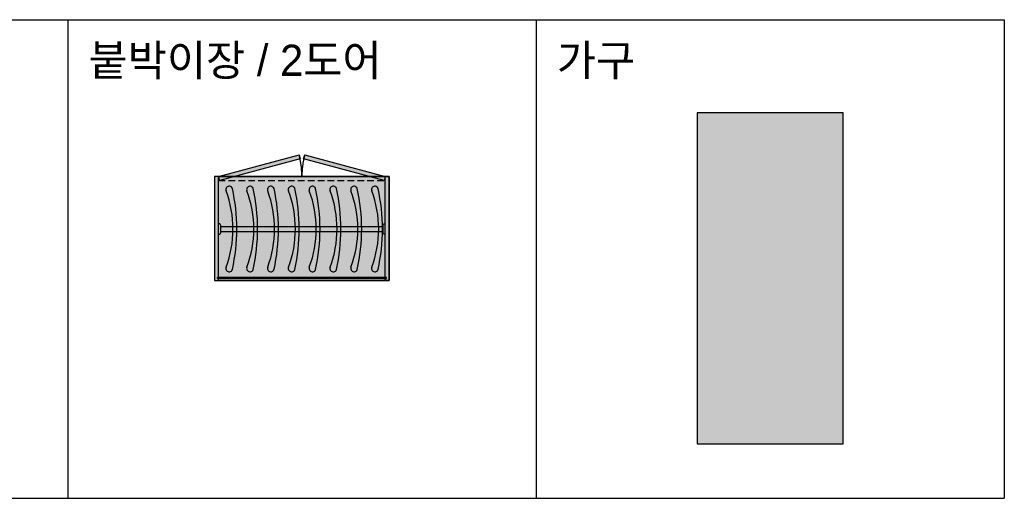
# Model space of a CAD drawing. Header units: millimetres. Extents: x 488786 to 747986, y 25193 to 95000.
# Tile 11 of 127: x 536969 to 541700, y 82000 to 84300. Entities that reach past the tile are written whole.
import ezdxf

# ---------------------------------------------------------------- set-up
doc = ezdxf.new("R2010")
doc.units = ezdxf.units.MM
doc.linetypes.add('CEN', pattern=[25, 15, -4, 2, -4])
doc.linetypes.add('HIDDEN', pattern=[9.525, 6.35, -3.175])
for name, color, linetype in [('1. CEN', 9, 'CEN'), ('10. ETC', 251, 'Continuous'), ('13. TXT2', 43, 'Continuous'), ('25. 255', 255, 'Continuous'), ('6. FUR1', 181, 'Continuous')]:
    doc.layers.add(name, color=color, linetype=linetype)
doc.styles.add('YUHIHA_TEXT', font='Pretendard-Regular.ttf')

# ---------------------------------------------------------------- blocks, each defined once
blk = doc.blocks.new('YUHIHA_Furniture_BuiltInWardrobe_DoorSwing_Geometry')
at = {"layer": '10. ETC', "ltscale": 3}
for centre, radius, start, end in [((-189.3, 36.5), 16.2, 69.4141, 249.4142), ((0, 540.4), 522.1, 249.4141, 290.5859), ((189.3, 36.5), 16.3, 290.5859, 110.5859), ((0, 904.9), 904.9, 257.5558, 282.4442)]:
    blk.add_arc(centre, radius, start, end, dxfattribs=at)
blk = doc.blocks.new('*U288')
at = {"layer": '25. 255'}
for points in [[(411.5, 584.2), (25.2, 480.7), (20, 500), (406.4, 603.5)], [(433.6, 603.5), (820, 500), (814.8, 480.7), (428.5, 584.2)], [(0, 0), (840, 0), (840, 500), (0, 500)]]:
    blk.add_hatch(color=256, dxfattribs=at).paths.add_polyline_path(points)
at = {"layer": '1. CEN', "ltscale": 10}
for centre, start, end in [((20, 500), 0, 15), ((820, 500), 165, 180)]:
    blk.add_arc(centre, 400, start, end, dxfattribs=at)
at = {"layer": '6. FUR1', "color": 241, "linetype": 'HIDDEN', "lineweight": -3, "ltscale": 5}
for p, q in [((20, 500), (820, 500)), ((20, 480), (820, 480))]:
    blk.add_line(p, q, dxfattribs=at)
at = {"layer": '6. FUR1', "color": 241, "linetype": 'Continuous', "lineweight": -3}
for p, q in [((20, 500), (820, 500)), ((30, 260), (810, 260)), ((30, 235), (810, 235))]:
    blk.add_line(p, q, dxfattribs=at)
at = {"layer": '6. FUR1'}
for points in [[(411.5, 584.2), (25.2, 480.7), (20, 500), (406.4, 603.5)], [(433.6, 603.5), (820, 500), (814.8, 480.7), (428.5, 584.2)], [(0, 0), (20, 0), (20, 10), (14, 10), (14.1, 15), (20, 15), (20, 500), (0, 500)], [(0, 0), (840, 0), (840, 500), (0, 500)], [(840, 0), (820, 0), (820, 10), (826, 10), (825.9, 15), (820, 15), (820, 500), (840, 500)]]:
    blk.add_lwpolyline(points, close=True, dxfattribs=at)
at = {"layer": '6. FUR1', "color": 241, "linetype": 'Continuous', "lineweight": -3}
for points in [[(20, 222.5), (22, 222.5, 0.414214), (30, 230.5), (30, 264.5, 0.414214), (22, 272.5), (20, 272.5)], [(820, 222.5), (818, 222.5, -0.414214), (810, 230.5), (810, 264.5, -0.414214), (818, 272.5), (820, 272.5)]]:
    blk.add_lwpolyline(points, format="xyb", dxfattribs=at)
blk.add_lwpolyline([(14, 10), (826, 10), (826, 15), (14, 15)], close=True, dxfattribs=at)
at = {"layer": '6. FUR1', "color": 241, "linetype": 'Continuous', "lineweight": -3, "rotation": 90}
for p in [(107.3, 247.5), (207.3, 247.5), (307.3, 247.5), (407.3, 247.5), (507.3, 247.5), (607.3, 247.5), (707.3, 247.5), (807.3, 247.5)]:
    blk.add_blockref('YUHIHA_Furniture_BuiltInWardrobe_DoorSwing_Geometry', p, dxfattribs=at)
blk = doc.blocks.new('*U308')
at = {"layer": '25. 255'}
blk.add_hatch(color=256, dxfattribs=at).paths.add_polyline_path([(0, 0), (700, 0), (700, 1590), (0, 1590)])
at = {"layer": '6. FUR1'}
blk.add_lwpolyline([(0, 0), (700, 0), (700, 1590), (0, 1590)], close=True, dxfattribs=at)

msp = doc.modelspace()

# ---------------------------------------------------------------- linework, layer by layer
at = {"layer": '10. ETC'}
for p, q in [((532700, 84300), (541700, 84300)), ((537200, 84300), (537200, 82000)), ((539450, 84300), (539450, 82000)), ((541700, 84300), (541700, 82000)), ((532700, 82000), (541700, 82000))]:
    msp.add_line(p, q, dxfattribs=at)

# ---------------------------------------------------------------- block references
msp.add_blockref('*U288', (537905, 83046.5))
at = {"layer": '6. FUR1'}
msp.add_blockref('*U308', (540225, 82262.4), dxfattribs=at)

# ---------------------------------------------------------------- texts
at = {"layer": '13. TXT2', "color": 7, "char_height": 150, "attachment_point": 1, "style": 'YUHIHA_TEXT'}
for s, insert, width in [('붙박이장 / 2도어', (537300, 84180), 2800), ('가구', (539550, 84180), 2000)]:
    msp.add_mtext(s, dxfattribs=dict(at, insert=insert, width=width))

doc.saveas('drawing.dxf')
